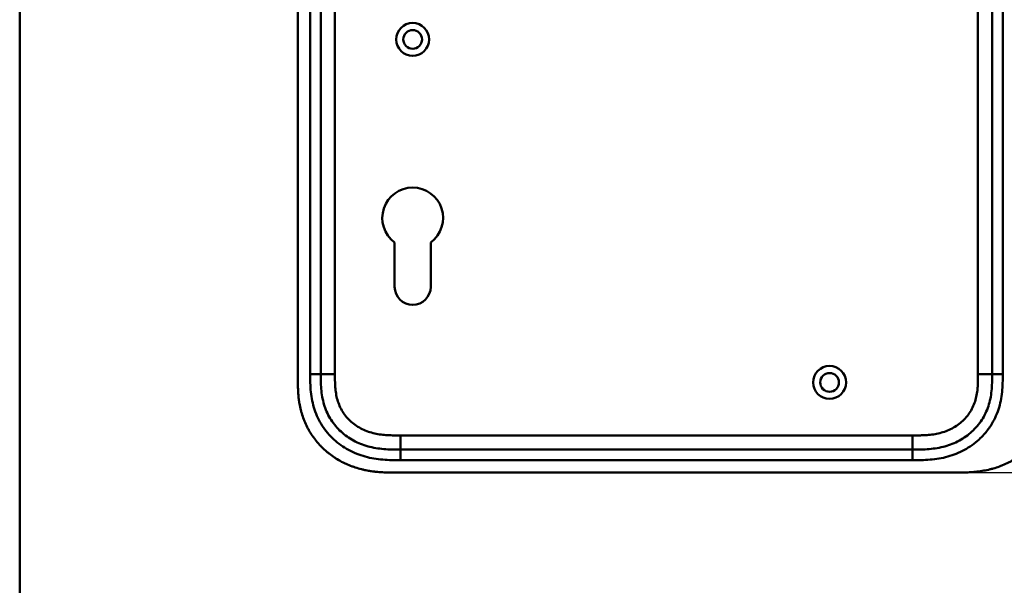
# Model space of a CAD drawing. Header units: millimetres. Extents: x 20 to 833, y 20 to 574.
# Tile 7 of 12: x 20 to 299, y 241 to 401. Entities that reach past the tile are written whole.
import ezdxf

# ---------------------------------------------------------------- set-up
doc = ezdxf.new("R2010")
doc.units = ezdxf.units.MM
doc.header["$LTSCALE"] = 2
for name, color, linetype, lineweight in [('Bemaßungen(DIN)', 7, 'Continuous', 25), ('Sichtbare Kanten(DIN)', 7, 'Continuous', 50), ('Sichtbare tangentiale Kanten(DIN)', 7, 'Continuous', 50), ('Skizziergeometrie(DIN)', 7, 'Continuous', 50)]:
    doc.layers.add(name, color=color, linetype=linetype, lineweight=lineweight)
doc.styles.add('STANDARD-DIN~0', font='arial.ttf')
doc.dimstyles.new('CAD-LAN', dxfattribs={"dimscale": 2, "dimtxt": 3.5, "dimasz": 2.5, "dimexe": 3.175, "dimexo": 0, "dimgap": 0.8, "dimtad": 1, "dimrnd": 1e-08, "dimtxsty": 'STANDARD-DIN~0', "dimcen": 0.09, "dimdle": 10, "dimclrd": 250, "dimclre": 250, "dimclrt": 250, "dimadec": 0, "dimazin": 2, "dimtfac": 1, "dimtmove": 0, "dimatfit": 3, "dimfxl": 1, "dimtolj": 1, "dimtzin": 0, "dimlwd": 25, "dimlwe": 25, "dimarcsym": 0})

# ---------------------------------------------------------------- blocks, each defined once
blk = doc.blocks.new('Ränder Standardrahmen')
at = {"layer": 'Skizziergeometrie(DIN)', "flags": 128}
blk.add_lwpolyline([(10, 10), (10, 287), (410, 287), (410, 10), (10, 10)], dxfattribs=at)
blk = doc.blocks.new('*D21')
at = {"layer": 'Bemaßungen(DIN)', "color": 250, "linetype": 'Continuous', "lineweight": 25, "true_color": 0x3f3f3f, "transparency": 16777216}
for p, q in [((285.69, 518.12), (360.04, 518.12)), ((353.69, 513.12), (353.69, 278.12)), ((285.69, 273.12), (360.04, 273.12))]:
    blk.add_line(p, q, dxfattribs=at)
at = {"layer": 'Bemaßungen(DIN)', "color": 250, "linetype": 'Continuous', "true_color": 0x3f3f3f, "transparency": 16777216}
for points in [[(352.86, 513.12), (354.52, 513.12), (353.69, 518.12)], [(352.86, 278.12), (354.52, 278.12), (353.69, 273.12)]]:
    blk.add_solid(points, dxfattribs=at)
at = {"layer": 'Defpoints', "color": 0, "linetype": 'Continuous', "transparency": 16777216}
for p in [(285.69, 518.12), (285.69, 273.12), (353.69, 273.12)]:
    blk.add_point(p, dxfattribs=at)
at = {"layer": 'Bemaßungen(DIN)', "color": 250, "linetype": 'Continuous', "lineweight": 25, "true_color": 0x3f3f3f, "transparency": 16777216, "insert": (344.94, 387.8), "char_height": 7, "attachment_point": 1, "rotation": 90, "style": 'STANDARD-DIN~0'}
blk.add_mtext('\\A1;245', dxfattribs=at)

msp = doc.modelspace()

# ---------------------------------------------------------------- linework, layer by layer
at = {"layer": 'Sichtbare Kanten(DIN)'}
for p, q in [((98.73, 491.338), (98.73, 299.907)), ((105.23, 490.338), (105.23, 300.907)), ((295.23, 300.907), (295.23, 490.338)), ((126.13, 325.623), (126.13, 338.198)), ((136.33, 338.198), (136.33, 325.623)), ((127.768, 279.623), (272.691, 279.623)), ((126.768, 273.123), (285.691, 273.123))]:
    msp.add_line(p, q, dxfattribs=at)
for centre, radius in [((131.23, 395.623), 4.65), ((131.23, 395.623), 2.65), ((249.23, 298.623), 4.65), ((249.23, 298.623), 2.65)]:
    msp.add_circle(centre, radius, dxfattribs=at)
for centre, radius, start, end in [((131.23, 345.123), 8.6, 306.36956, 233.62588), ((131.23, 325.623), 5.1, 180, 0)]:
    msp.add_arc(centre, radius, start, end, dxfattribs=at)
for points, knots in [([(98.73, 299.907), (98.73, 299.609), (98.73, 299.01), (98.735, 298.257), (98.748, 297.5), (98.765, 296.892), (98.799, 296.128), (98.837, 295.517), (98.913, 294.598), (99.014, 293.678), (99.226, 292.3), (99.48, 291.083), (99.888, 289.58), (100.288, 288.397), (100.879, 286.953), (101.425, 285.829), (102.196, 284.47), (102.88, 283.425), (103.814, 282.176), (104.623, 281.224), (105.703, 280.101), (106.621, 279.257), (107.828, 278.273), (108.84, 277.545), (110.155, 276.712), (111.244, 276.109), (112.645, 275.436), (113.795, 274.962), (115.263, 274.453), (116.455, 274.112), (117.812, 273.8), (118.724, 273.629), (119.639, 273.488), (120.249, 273.409), (121.013, 273.325), (121.623, 273.271), (122.386, 273.217), (122.996, 273.184), (123.909, 273.149), (125.12, 273.124), (126.171, 273.122), (126.768, 273.123)], [0.00000945, 0.00000945, 0.00000945, 0.00000945, 0.02084254, 0.04167563, 0.05209218, 0.07292527, 0.08334182, 0.10417491, 0.11459146, 0.14584109, 0.16667419, 0.20834037, 0.22917346, 0.27083965, 0.29167274, 0.33333892, 0.35417201, 0.3958382, 0.41667129, 0.45833747, 0.47917057, 0.52083675, 0.54166984, 0.58333603, 0.60416912, 0.6458353, 0.66666839, 0.70833458, 0.72916767, 0.77083385, 0.79166695, 0.82291658, 0.83333313, 0.85416622, 0.86458277, 0.88541586, 0.89583241, 0.9166655, 0.92708204, 0.95833168, 0.99999787, 0.99999787, 0.99999787, 0.99999787]), ([(105.23, 300.907), (105.23, 300.107), (105.231, 298.523), (105.362, 296.217), (105.691, 294), (106.439, 291.171), (107.998, 287.893), (110.828, 284.55), (114.412, 282.007), (117.846, 280.645), (120.764, 280.008), (123.029, 279.731), (125.366, 279.624), (126.962, 279.623), (127.768, 279.623)], [41.2275228, 41.2275228, 41.2275228, 41.2275228, 41.4710255, 41.7145268, 41.9580281, 42.2015293, 42.6885319, 43.1755344, 43.662537, 44.1495395, 44.3930408, 44.6365421, 44.8800433, 45.1235454, 45.1235454, 45.1235454, 45.1235454]), ([(272.691, 279.623), (273.497, 279.623), (275.093, 279.624), (277.43, 279.731), (279.695, 280.008), (282.613, 280.645), (286.047, 282.007), (289.631, 284.55), (292.461, 287.893), (294.02, 291.171), (294.768, 294), (295.098, 296.217), (295.228, 298.523), (295.23, 300.107), (295.23, 300.907)], [59.6158828, 59.6158828, 59.6158828, 59.6158828, 59.8593849, 60.1028861, 60.3463874, 60.5898887, 61.0768912, 61.5638938, 62.0508963, 62.5378989, 62.7814001, 63.0249014, 63.2684027, 63.5119054, 63.5119054, 63.5119054, 63.5119054]), ([(285.691, 273.123), (286.276, 273.125), (287.455, 273.138), (288.944, 273.202), (290.442, 273.317), (291.645, 273.455), (293.149, 273.697), (294.35, 273.949), (295.84, 274.344), (297.019, 274.725), (298.47, 275.286), (299.608, 275.802), (300.993, 276.531), (302.067, 277.179), (303.359, 278.068), (304.349, 278.841), (305.523, 279.877), (306.408, 280.76), (307.441, 281.925), (308.204, 282.901), (309.076, 284.171), (309.705, 285.223), (310.404, 286.573), (310.891, 287.678), (311.411, 289.083), (311.757, 290.222), (312.106, 291.656), (312.32, 292.808), (312.516, 294.247), (312.619, 295.395), (312.696, 296.822), (312.729, 298.236), (312.73, 299.353), (312.73, 299.907)], [0.00000689, 0.00000689, 0.00000689, 0.00000689, 0.0407043, 0.08140172, 0.10175042, 0.14244784, 0.16279654, 0.20349396, 0.22384266, 0.26454008, 0.28488878, 0.3255862, 0.3459349, 0.38663232, 0.40698102, 0.44767844, 0.46802714, 0.50872456, 0.52907326, 0.56977068, 0.59011938, 0.6308168, 0.6511655, 0.69186291, 0.71221162, 0.75290903, 0.77325774, 0.81395515, 0.83430386, 0.87500127, 0.89534998, 0.93604739, 0.97674481, 0.97674481, 0.97674481, 0.97674481])]:
    msp.add_open_spline(points, degree=3, knots=knots, dxfattribs=at)
at = {"layer": 'Sichtbare tangentiale Kanten(DIN)'}
for p, q in [((102.23, 300.907), (102.23, 490.338)), ((109.23, 490.338), (109.23, 300.907)), ((298.23, 490.338), (298.23, 300.907)), ((291.23, 300.907), (291.23, 404.021)), ((105.23, 300.907), (102.23, 300.907)), ((109.23, 300.907), (105.23, 300.907)), ((291.23, 300.907), (295.23, 300.907)), ((295.23, 300.907), (298.23, 300.907)), ((127.768, 283.623), (272.691, 283.623)), ((127.768, 279.623), (127.768, 283.623)), ((272.691, 283.623), (272.691, 279.623)), ((127.768, 279.623), (127.768, 276.623)), ((272.691, 279.623), (272.691, 276.623)), ((272.691, 276.623), (127.768, 276.623))]:
    msp.add_line(p, q, dxfattribs=at)
for points, knots in [([(127.768, 276.623), (126.962, 276.623), (125.315, 276.624), (122.792, 276.738), (120.27, 277.044), (116.953, 277.767), (112.974, 279.341), (108.783, 282.312), (105.45, 286.245), (103.612, 290.114), (102.745, 293.403), (102.371, 295.927), (102.231, 298.46), (102.23, 300.107), (102.23, 300.907)], [41.2275225, 41.2275225, 41.2275225, 41.2275225, 41.4710252, 41.7145264, 41.9580277, 42.201529, 42.6885315, 43.1755341, 43.6625366, 44.1495392, 44.3930404, 44.6365417, 44.880043, 45.123546, 45.123546, 45.123546, 45.123546]), ([(109.23, 300.907), (109.23, 300.672), (109.23, 300.436), (109.23, 300.201), (109.23, 300.057), (109.231, 299.914), (109.232, 299.77), (109.233, 299.698), (109.233, 299.626), (109.234, 299.554), (109.236, 299.411), (109.238, 299.267), (109.24, 299.123), (109.241, 299.047), (109.243, 298.971), (109.245, 298.895), (109.246, 298.818), (109.248, 298.742), (109.251, 298.666), (109.255, 298.514), (109.26, 298.361), (109.266, 298.204), (109.279, 297.895), (109.295, 297.601), (109.317, 297.296), (109.318, 297.289), (109.318, 297.281), (109.319, 297.274), (109.364, 296.657), (109.43, 296.068), (109.527, 295.479), (109.528, 295.47), (109.53, 295.461), (109.531, 295.452), (109.63, 294.854), (109.761, 294.263), (109.924, 293.693), (109.927, 293.683), (109.93, 293.672), (109.933, 293.662)], [0, 0, 0, 0, 0.07060207, 0.07060207, 0.07060207, 0.11373454, 0.11373454, 0.11373454, 0.13530078, 0.13530078, 0.13530078, 0.17843325, 0.17843325, 0.17843325, 0.20129346, 0.20129346, 0.20129346, 0.22415366, 0.22415366, 0.22415366, 0.26987408, 0.26987408, 0.26987408, 0.35911937, 0.35911937, 0.35911937, 0.36131491, 0.36131491, 0.36131491, 0.54166811, 0.54166811, 0.54166811, 0.54438603, 0.54438603, 0.54438603, 0.72751094, 0.72751094, 0.72751094, 0.73075248, 0.73075248, 0.73075248, 0.73075248]), ([(272.691, 283.623), (272.855, 283.623), (273.019, 283.623), (273.182, 283.623), (273.625, 283.623), (274.067, 283.625), (274.51, 283.631), (274.662, 283.634), (274.814, 283.636), (274.967, 283.64), (275.043, 283.642), (275.119, 283.644), (275.195, 283.646), (275.271, 283.648), (275.348, 283.65), (275.427, 283.653), (275.737, 283.663), (276.031, 283.675), (276.337, 283.693), (276.344, 283.694), (276.352, 283.694), (276.359, 283.694), (276.977, 283.73), (277.564, 283.782), (278.157, 283.858), (278.167, 283.859), (278.176, 283.86), (278.185, 283.862), (278.785, 283.939), (279.378, 284.04), (279.967, 284.171), (279.973, 284.173), (279.978, 284.174), (279.983, 284.175), (280.583, 284.309), (281.179, 284.475), (281.759, 284.673), (281.762, 284.674), (281.765, 284.676), (281.769, 284.677), (282.355, 284.878), (282.936, 285.117), (283.495, 285.389), (284.054, 285.662), (284.599, 285.972), (285.119, 286.317), (285.639, 286.661), (286.137, 287.042), (286.604, 287.454), (287.074, 287.868), (287.519, 288.32), (287.925, 288.796), (288.329, 289.271), (288.703, 289.779), (289.034, 290.307), (289.363, 290.832), (289.656, 291.386), (289.905, 291.95), (290.152, 292.509), (290.362, 293.092), (290.531, 293.681), (290.533, 293.685), (290.534, 293.689), (290.535, 293.693), (290.701, 294.271), (290.83, 294.859), (290.928, 295.452), (290.93, 295.461), (290.931, 295.47), (290.932, 295.479), (291.029, 296.068), (291.095, 296.657), (291.14, 297.274), (291.141, 297.281), (291.142, 297.289), (291.142, 297.296), (291.164, 297.601), (291.18, 297.895), (291.193, 298.197), (291.205, 298.507), (291.214, 298.815), (291.219, 299.123), (291.23, 299.72), (291.23, 300.314), (291.23, 300.907)], [0, 0, 0, 0, 0.0490861, 0.0490861, 0.0490861, 0.1818558, 0.1818558, 0.1818558, 0.2275663, 0.2275663, 0.2275663, 0.2504221, 0.2504221, 0.2504221, 0.2732779, 0.2732779, 0.2732779, 0.3625385, 0.3625385, 0.3625385, 0.364701, 0.364701, 0.364701, 0.5447622, 0.5447622, 0.5447622, 0.5475767, 0.5475767, 0.5475767, 0.7297298, 0.7297298, 0.7297298, 0.7313799, 0.7313799, 0.7313799, 0.9165087, 0.9165087, 0.9165087, 0.9175934, 0.9175934, 0.9175934, 1.1050048, 1.1050048, 1.1050048, 1.2924795, 1.2924795, 1.2924795, 1.479975, 1.479975, 1.479975, 1.6686942, 1.6686942, 1.6686942, 1.8566744, 1.8566744, 1.8566744, 2.0435423, 2.0435423, 2.0435423, 2.2286346, 2.2286346, 2.2286346, 2.2299611, 2.2299611, 2.2299611, 2.4117644, 2.4117644, 2.4117644, 2.4144823, 2.4144823, 2.4144823, 2.594841, 2.594841, 2.594841, 2.5970368, 2.5970368, 2.5970368, 2.6862842, 2.6862842, 2.6862842, 2.7781364, 2.7781364, 2.7781364, 2.9561211, 2.9561211, 2.9561211, 2.9561211]), ([(298.23, 300.907), (298.23, 300.107), (298.229, 298.46), (298.088, 295.927), (297.714, 293.403), (296.847, 290.114), (295.293, 286.842), (293.616, 284.652), (292.918, 283.873)], [59.6158822, 59.6158822, 59.6158822, 59.6158822, 59.8593852, 60.1028865, 60.3463878, 60.589889, 61.0768916, 61.3761038, 61.3761038, 61.3761038, 61.3761038]), ([(109.933, 293.662), (110.104, 293.072), (110.311, 292.5), (110.554, 291.95), (110.803, 291.386), (111.096, 290.832), (111.426, 290.307), (111.757, 289.779), (112.13, 289.271), (112.534, 288.796), (112.939, 288.321), (113.383, 287.87), (113.853, 287.456), (114.321, 287.043), (114.82, 286.662), (115.34, 286.317), (115.86, 285.972), (116.405, 285.662), (116.964, 285.389), (117.523, 285.117), (118.104, 284.878), (118.69, 284.677), (118.694, 284.676), (118.697, 284.675), (118.7, 284.673), (119.28, 284.475), (119.876, 284.309), (120.476, 284.175), (120.481, 284.174), (120.486, 284.173), (120.492, 284.171), (121.081, 284.04), (121.674, 283.939), (122.274, 283.862), (122.283, 283.86), (122.292, 283.859), (122.301, 283.858), (122.895, 283.782), (123.482, 283.73), (124.1, 283.694), (124.107, 283.694), (124.115, 283.694), (124.122, 283.693), (124.427, 283.675), (124.722, 283.663), (125.023, 283.653), (125.333, 283.643), (125.641, 283.636), (125.949, 283.631), (126.558, 283.623), (127.163, 283.623), (127.768, 283.623)], [0, 0, 0, 0, 0.1818471, 0.1818471, 0.1818471, 0.3687122, 0.3687122, 0.3687122, 0.5566899, 0.5566899, 0.5566899, 0.7451003, 0.7451003, 0.7451003, 0.9328992, 0.9328992, 0.9328992, 1.1203708, 1.1203708, 1.1203708, 1.3077792, 1.3077792, 1.3077792, 1.3088638, 1.3088638, 1.3088638, 1.4939899, 1.4939899, 1.4939899, 1.4956398, 1.4956398, 1.4956398, 1.6777905, 1.6777905, 1.6777905, 1.6806002, 1.6806002, 1.6806002, 1.8606637, 1.8606637, 1.8606637, 1.8628262, 1.8628262, 1.8628262, 1.9520853, 1.9520853, 1.9520853, 2.0438684, 2.0438684, 2.0438684, 2.2253748, 2.2253748, 2.2253748, 2.2253748]), ([(292.918, 283.873), (292.479, 283.384), (290.818, 281.704), (287.485, 279.341), (283.506, 277.767), (280.19, 277.044), (277.667, 276.738), (275.144, 276.624), (273.497, 276.623), (272.691, 276.623)], [61.3761038, 61.3761038, 61.3761038, 61.3761038, 61.5638941, 62.0508967, 62.5378992, 62.7814005, 63.0249017, 63.268403, 63.5119057, 63.5119057, 63.5119057, 63.5119057])]:
    msp.add_open_spline(points, degree=3, knots=knots, dxfattribs=at)

# ---------------------------------------------------------------- block references
at = {"xscale": 2, "yscale": 2, "zscale": 2}
msp.add_blockref('Ränder Standardrahmen', (0, 0), dxfattribs=at)

# ---------------------------------------------------------------- dimensions: what is measured, and where the dimension line sits
at = {"layer": 'Bemaßungen(DIN)', "color": 250, "linetype": 'Continuous', "lineweight": 25, "true_color": 0x3f3f3f}
dim = msp.add_linear_dim(base=(353.691, 273.123), p1=(285.691, 518.123), p2=(285.691, 273.123), angle=90, dimstyle='CAD-LAN', override={"dimgap": 0.8, "dimdec": 2, "dimtol": 0, "dimlim": 0, "dimtp": 0, "dimtm": 0, "dimtdec": 2, "dimtofl": 0, "dimatfit": 1}, dxfattribs=at)
dim.commit()
dim.dimension.update_dxf_attribs({"geometry": '*D21', "text_midpoint": (353.691, 395.623), "dimtype": 160})

doc.saveas('drawing.dxf')
